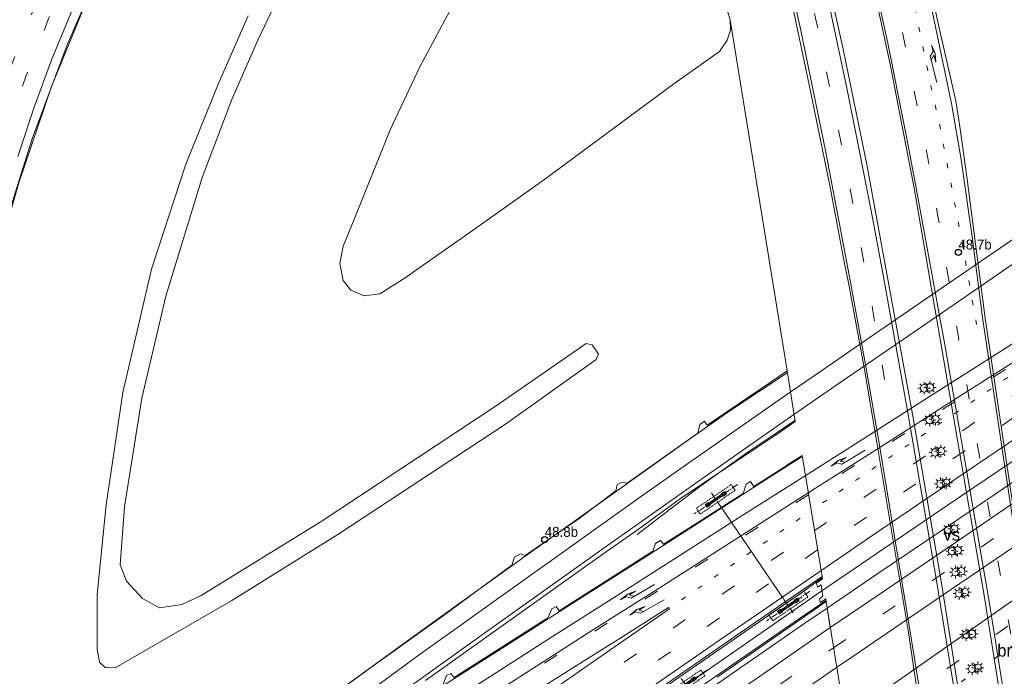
# Model space of a CAD drawing. Header units: metres. Extents: x 83575 to 86200, y 450600 to 453750.
# Tile 6 of 94: x 83685 to 83883, y 451113 to 451245. Entities that reach past the tile are written whole.
import ezdxf
from ezdxf.enums import TextEntityAlignment as Align

# ---------------------------------------------------------------- set-up
doc = ezdxf.new("R2010")
doc.units = ezdxf.units.M
for name, pattern in [('13strp', [4, 1, -3]), ('39strp', [12, 3, -9]), ('CENTER', [2, 1.25, -0.25, 0.25, -0.25]), ('DASHED2', [0.375, 0.25, -0.125])]:
    doc.linetypes.add(name, pattern=pattern)
for name, color, linetype, lineweight in [('bw-bs-portaal', 253, 'Continuous', 18), ('gr-bs-geleiderail', 253, 'geleiderail', 18), ('gw-bs-grondwerklijn', 253, 'Continuous', 18), ('mk-bs-13streep 0.45', 253, '13strp', 18), ('mk-bs-39streep 0.15', 253, '39strp', 18), ('mk-bs-pijlre750', 253, 'Continuous', 18), ('mk-bs-streep 0.15', 253, 'Continuous', 18), ('mk-bs-verdrijfstrp', 253, 'Continuous', 18), ('mk-bs-vlakmark', 253, 'Continuous', 18), ('vh-bs-randverharding', 253, 'Continuous', 18), ('wm-bs-hectometerbord text', 253, 'Continuous', 18), ('wm-bs-lichtmast', 253, 'Continuous', 18), ('wm-bs-lijnverlich', 253, 'lijnverlich', 18)]:
    doc.layers.add(name, color=color, linetype=linetype, lineweight=lineweight)
doc.styles.add('rtw_iso', font='iso-rtw.shx')
doc.linetypes.add('geleiderail', pattern='A,2,-1,[175,RTW.shx,S=0.5,R=0,X=0,Y=0],-1', length=4)
doc.linetypes.add('lijnverlich', pattern='A,0,-5,[22,RTW.shx,S=1,R=0,X=-0.625,Y=0],2.5,-0.5,[3,RTW.shx,S=0.5,R=0,X=0,Y=0],-0.5,2.5,[22,RTW.shx,S=1,R=180,X=0.625,Y=0],-5', length=16)

# ---------------------------------------------------------------- blocks, each defined once
blk = doc.blocks.new('poer SB40-flat-118')
h = blk.add_hatch()
h.set_pattern_fill('ACET-2D-ANSI31', color=252, angle=34.569, style=0)
h.set_pattern_definition([(79.5689969, (-83818.7293, -451110.746), (-3.122528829, 0.57483799), [])])
h.paths.add_polyline_path([(-1.8, -1.24), (1.8, 1.24), (1.6, 1.53), (-2, -0.95)])
at = {"layer": 'bw-bs-portaal', "linetype": 'CENTER'}
for points in [[(4.22, 3.12), (-4.42, -2.83)], [(0.87, -1.26), (-1.06, 1.54)]]:
    blk.add_lwpolyline(points, dxfattribs=at)
at = {"layer": 'bw-bs-portaal', "linetype": 'DASHED2'}
blk.add_lwpolyline([(-3.2, -2.84), (3.8, 1.98), (3, 3.13), (-4, -1.69)], close=True, dxfattribs=at)
at = {"layer": 'bw-bs-portaal', "linetype": 'Continuous'}
blk.add_lwpolyline([(1.8, 1.24), (1.6, 1.53), (-2, -0.95), (-1.8, -1.24)], close=True, dxfattribs=at)
at = {"layer": 'bw-bs-portaal', "linetype": 'CENTER'}
for points in [[(1.39, 0.8), (1.05, 1.3), (1.71, 1.75), (2.05, 1.26), (1.39, 0.8)], [(-1.91, -1.46), (-2.25, -0.97), (-1.59, -0.52), (-1.25, -1.01), (-1.91, -1.46)]]:
    blk.add_lwpolyline(points, close=True, dxfattribs=at)
blk = doc.blocks.new('poer SB40-flat-119')
h = blk.add_hatch()
h.set_pattern_fill('ACET-2D-ANSI31', color=252, angle=34.243, style=0)
h.set_pattern_definition([(79.2429981, (-83839.4333, -451126.6183), (-3.119207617, 0.592595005), [])])
h.paths.add_polyline_path([(-1.8, -1.23), (1.8, 1.23), (1.61, 1.52), (-2, -0.94)])
at = {"layer": 'bw-bs-portaal', "linetype": 'CENTER'}
for points in [[(4.24, 3.1), (-4.44, -2.81)], [(0.86, -1.26), (-1.06, 1.55)]]:
    blk.add_lwpolyline(points, dxfattribs=at)
at = {"layer": 'bw-bs-portaal', "linetype": 'DASHED2'}
blk.add_lwpolyline([(-3.22, -2.83), (3.81, 1.96), (3.02, 3.11), (-4.01, -1.67)], close=True, dxfattribs=at)
at = {"layer": 'bw-bs-portaal', "linetype": 'Continuous'}
blk.add_lwpolyline([(1.8, 1.23), (1.61, 1.52), (-2, -0.94), (-1.8, -1.23)], close=True, dxfattribs=at)
at = {"layer": 'bw-bs-portaal', "linetype": 'CENTER'}
for points in [[(1.39, 0.8), (1.06, 1.29), (1.72, 1.74), (2.05, 1.25), (1.39, 0.8)], [(-1.91, -1.45), (-2.25, -0.96), (-1.59, -0.51), (-1.25, -1), (-1.91, -1.45)]]:
    blk.add_lwpolyline(points, close=True, dxfattribs=at)
blk = doc.blocks.new('poer SB40-flat-120')
h = blk.add_hatch()
h.set_pattern_fill('ACET-2D-ANSI31', color=252, angle=34.243, style=0)
h.set_pattern_definition([(79.2429981, (-83824.8255, -451148.0783), (-3.119207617, 0.592595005), [])])
h.paths.add_polyline_path([(-1.8, -1.23), (1.8, 1.23), (1.61, 1.52), (-2, -0.94)])
at = {"layer": 'bw-bs-portaal', "linetype": 'CENTER'}
for points in [[(4.24, 3.1), (-4.44, -2.81)], [(0.86, -1.26), (-1.06, 1.55)]]:
    blk.add_lwpolyline(points, dxfattribs=at)
at = {"layer": 'bw-bs-portaal', "linetype": 'DASHED2'}
blk.add_lwpolyline([(-3.22, -2.83), (3.81, 1.96), (3.02, 3.11), (-4.01, -1.67)], close=True, dxfattribs=at)
at = {"layer": 'bw-bs-portaal', "linetype": 'Continuous'}
blk.add_lwpolyline([(1.8, 1.23), (1.61, 1.52), (-2, -0.94), (-1.8, -1.23)], close=True, dxfattribs=at)
at = {"layer": 'bw-bs-portaal', "linetype": 'CENTER'}
for points in [[(1.39, 0.8), (1.06, 1.29), (1.72, 1.74), (2.05, 1.25), (1.39, 0.8)], [(-1.91, -1.45), (-2.25, -0.96), (-1.59, -0.51), (-1.25, -1), (-1.91, -1.45)]]:
    blk.add_lwpolyline(points, close=True, dxfattribs=at)
blk = doc.blocks.new('dtbattr-r-flat-12')
at = {"layer": 'mk-bs-verdrijfstrp', "style": 'rtw_iso'}
blk.add_attdef('TAG', text='', height=2.5, dxfattribs=at).set_placement((0, 0), align=Align.MIDDLE_CENTER)
blk = doc.blocks.new('pijlr-flat-15')
at = {"layer": 'mk-bs-pijlre750'}
for p, q in [((0, 0), (-4.67, -2.81)), ((-5.43, -2.04), (-3.81, -1.42)), ((-3.81, -1.42), (-5.06, -2.16)), ((-6.82, -3.22), (-5.43, -2.04)), ((-6.82, -3.22), (-5.7, -2.55)), ((-5.7, -2.55), (-4.67, -2.81)), ((-5.06, -2.16), (-4.03, -2.42))]:
    blk.add_line(p, q, dxfattribs=at)
blk = doc.blocks.new('pijlr-flat-66')
at = {"layer": 'mk-bs-pijlre750'}
for p, q in [((0, 0), (-4.72, -2.73)), ((-6.86, -3.11), (-5.46, -1.95)), ((-5.46, -1.95), (-3.84, -1.36)), ((-3.84, -1.36), (-5.09, -2.08)), ((-6.86, -3.11), (-5.74, -2.46)), ((-5.74, -2.46), (-4.72, -2.73)), ((-5.09, -2.08), (-4.07, -2.36))]:
    blk.add_line(p, q, dxfattribs=at)
blk = doc.blocks.new('pijlr-flat-84')
at = {"layer": 'mk-bs-pijlre750'}
for p, q in [((0, 0), (-4.72, -2.73)), ((-6.86, -3.11), (-5.46, -1.95)), ((-5.46, -1.95), (-3.84, -1.36)), ((-3.84, -1.36), (-5.09, -2.08)), ((-6.86, -3.11), (-5.74, -2.46)), ((-5.74, -2.46), (-4.72, -2.73)), ((-5.09, -2.08), (-4.07, -2.36))]:
    blk.add_line(p, q, dxfattribs=at)
blk = doc.blocks.new('pijlr-flat-116')
at = {"layer": 'mk-bs-pijlre750'}
for p, q in [((-0.8, 6.19), (-1.35, 5.28)), ((-1.13, 7.45), (-0.8, 6.19)), ((-1.13, 7.45), (-0.39, 5.78)), ((0, 0), (-1.35, 5.28)), ((-0.62, 5.47), (-1.16, 4.55)), ((-0.26, 4.06), (-0.62, 5.47)), ((-0.39, 5.78), (-0.26, 4.06))]:
    blk.add_line(p, q, dxfattribs=at)
blk = doc.blocks.new('dtbattr-l-flat-44')
at = {"layer": 'mk-bs-13streep 0.45', "style": 'rtw_iso'}
blk.add_attdef('TAG', (0, 0), '', height=2.5, dxfattribs=at)
blk = doc.blocks.new('HMP1-flat-15')
at = {"color": 253}
blk.add_circle((0, 0), 0.625, dxfattribs=at)
blk = doc.blocks.new('HMP1-flat-19')
at = {"color": 253}
blk.add_circle((0, 0), 0.625, dxfattribs=at)
blk = doc.blocks.new('lantaarnpaal-flat-7')
at = {"layer": 'wm-bs-lichtmast'}
for p, q in [((-0.75, 0), (-1.25, 0)), ((-0.88, 0.88), (-0.53, 0.53)), ((0, 0.75), (0, 1.25)), ((0.53, 0.53), (0.88, 0.88)), ((0.75, 0), (1.25, 0)), ((-0.53, -0.53), (-0.88, -0.88)), ((0, -0.75), (0, -1.25)), ((0.53, -0.53), (0.88, -0.88))]:
    blk.add_line(p, q, dxfattribs=at)
blk.add_circle((0, 0), 0.75, dxfattribs=at)
blk = doc.blocks.new('lantaarnpaal-flat-8')
at = {"layer": 'wm-bs-lichtmast'}
for p, q in [((-0.75, 0), (-1.25, 0)), ((-0.88, 0.88), (-0.53, 0.53)), ((0, 0.75), (0, 1.25)), ((0.53, 0.53), (0.88, 0.88)), ((0.75, 0), (1.25, 0)), ((-0.53, -0.53), (-0.88, -0.88)), ((0, -0.75), (0, -1.25)), ((0.53, -0.53), (0.88, -0.88))]:
    blk.add_line(p, q, dxfattribs=at)
blk.add_circle((0, 0), 0.75, dxfattribs=at)
blk = doc.blocks.new('lantaarnpaal-flat-9')
at = {"layer": 'wm-bs-lichtmast'}
for p, q in [((-0.75, 0), (-1.25, 0)), ((-0.88, 0.88), (-0.53, 0.53)), ((0, 0.75), (0, 1.25)), ((0.53, 0.53), (0.88, 0.88)), ((0.75, 0), (1.25, 0)), ((-0.53, -0.53), (-0.88, -0.88)), ((0, -0.75), (0, -1.25)), ((0.53, -0.53), (0.88, -0.88))]:
    blk.add_line(p, q, dxfattribs=at)
blk.add_circle((0, 0), 0.75, dxfattribs=at)
blk = doc.blocks.new('lantaarnpaal-flat-30')
at = {"layer": 'wm-bs-lichtmast'}
for p, q in [((-0.75, 0), (-1.25, 0)), ((-0.88, 0.88), (-0.53, 0.53)), ((0, 0.75), (0, 1.25)), ((0.53, 0.53), (0.88, 0.88)), ((0.75, 0), (1.25, 0)), ((-0.53, -0.53), (-0.88, -0.88)), ((0, -0.75), (0, -1.25)), ((0.53, -0.53), (0.88, -0.88))]:
    blk.add_line(p, q, dxfattribs=at)
blk.add_circle((0, 0), 0.75, dxfattribs=at)
blk = doc.blocks.new('lantaarnpaal-flat-31')
at = {"layer": 'wm-bs-lichtmast'}
for p, q in [((-0.75, 0), (-1.25, 0)), ((-0.88, 0.88), (-0.53, 0.53)), ((0, 0.75), (0, 1.25)), ((0.53, 0.53), (0.88, 0.88)), ((0.75, 0), (1.25, 0)), ((-0.53, -0.53), (-0.88, -0.88)), ((0, -0.75), (0, -1.25)), ((0.53, -0.53), (0.88, -0.88))]:
    blk.add_line(p, q, dxfattribs=at)
blk.add_circle((0, 0), 0.75, dxfattribs=at)
blk = doc.blocks.new('lantaarnpaal-flat-32')
at = {"layer": 'wm-bs-lichtmast'}
for p, q in [((-0.75, 0), (-1.25, 0)), ((-0.88, 0.88), (-0.53, 0.53)), ((0, 0.75), (0, 1.25)), ((0.53, 0.53), (0.88, 0.88)), ((0.75, 0), (1.25, 0)), ((-0.53, -0.53), (-0.88, -0.88)), ((0, -0.75), (0, -1.25)), ((0.53, -0.53), (0.88, -0.88))]:
    blk.add_line(p, q, dxfattribs=at)
blk.add_circle((0, 0), 0.75, dxfattribs=at)
blk = doc.blocks.new('lantaarnpaal-flat-33')
at = {"layer": 'wm-bs-lichtmast'}
for p, q in [((-0.75, 0), (-1.25, 0)), ((-0.88, 0.88), (-0.53, 0.53)), ((0, 0.75), (0, 1.25)), ((0.53, 0.53), (0.88, 0.88)), ((0.75, 0), (1.25, 0)), ((-0.53, -0.53), (-0.88, -0.88)), ((0, -0.75), (0, -1.25)), ((0.53, -0.53), (0.88, -0.88))]:
    blk.add_line(p, q, dxfattribs=at)
blk.add_circle((0, 0), 0.75, dxfattribs=at)
blk = doc.blocks.new('lantaarnpaal-flat-56')
at = {"layer": 'wm-bs-lichtmast'}
for p, q in [((-0.75, 0), (-1.25, 0)), ((-0.88, 0.88), (-0.53, 0.53)), ((0, 0.75), (0, 1.25)), ((0.53, 0.53), (0.88, 0.88)), ((0.75, 0), (1.25, 0)), ((-0.53, -0.53), (-0.88, -0.88)), ((0, -0.75), (0, -1.25)), ((0.53, -0.53), (0.88, -0.88))]:
    blk.add_line(p, q, dxfattribs=at)
blk.add_circle((0, 0), 0.75, dxfattribs=at)
blk = doc.blocks.new('lantaarnpaal-flat-57')
at = {"layer": 'wm-bs-lichtmast'}
for p, q in [((-0.75, 0), (-1.25, 0)), ((-0.88, 0.88), (-0.53, 0.53)), ((0, 0.75), (0, 1.25)), ((0.53, 0.53), (0.88, 0.88)), ((0.75, 0), (1.25, 0)), ((-0.53, -0.53), (-0.88, -0.88)), ((0, -0.75), (0, -1.25)), ((0.53, -0.53), (0.88, -0.88))]:
    blk.add_line(p, q, dxfattribs=at)
blk.add_circle((0, 0), 0.75, dxfattribs=at)
blk = doc.blocks.new('lantaarnpaal-flat-86')
at = {"layer": 'wm-bs-lichtmast'}
for p, q in [((-0.75, 0), (-1.25, 0)), ((-0.88, 0.88), (-0.53, 0.53)), ((0, 0.75), (0, 1.25)), ((0.53, 0.53), (0.88, 0.88)), ((0.75, 0), (1.25, 0)), ((-0.53, -0.53), (-0.88, -0.88)), ((0, -0.75), (0, -1.25)), ((0.53, -0.53), (0.88, -0.88))]:
    blk.add_line(p, q, dxfattribs=at)
blk.add_circle((0, 0), 0.75, dxfattribs=at)
blk = doc.blocks.new('lantaarnpaal-flat-87')
at = {"layer": 'wm-bs-lichtmast'}
for p, q in [((-0.75, 0), (-1.25, 0)), ((-0.88, 0.88), (-0.53, 0.53)), ((0, 0.75), (0, 1.25)), ((0.53, 0.53), (0.88, 0.88)), ((0.75, 0), (1.25, 0)), ((-0.53, -0.53), (-0.88, -0.88)), ((0, -0.75), (0, -1.25)), ((0.53, -0.53), (0.88, -0.88))]:
    blk.add_line(p, q, dxfattribs=at)
blk.add_circle((0, 0), 0.75, dxfattribs=at)
blk = doc.blocks.new('lantaarnpaal-flat-108')
at = {"layer": 'wm-bs-lichtmast'}
for p, q in [((-0.75, 0), (-1.25, 0)), ((-0.88, 0.88), (-0.53, 0.53)), ((0, 0.75), (0, 1.25)), ((0.53, 0.53), (0.88, 0.88)), ((0.75, 0), (1.25, 0)), ((-0.53, -0.53), (-0.88, -0.88)), ((0, -0.75), (0, -1.25)), ((0.53, -0.53), (0.88, -0.88))]:
    blk.add_line(p, q, dxfattribs=at)
blk.add_circle((0, 0), 0.75, dxfattribs=at)
blk = doc.blocks.new('lantaarnpaal-flat-129')
at = {"layer": 'wm-bs-lichtmast'}
for p, q in [((-0.75, 0), (-1.25, 0)), ((-0.88, 0.88), (-0.53, 0.53)), ((0, 0.75), (0, 1.25)), ((0.53, 0.53), (0.88, 0.88)), ((0.75, 0), (1.25, 0)), ((-0.53, -0.53), (-0.88, -0.88)), ((0, -0.75), (0, -1.25)), ((0.53, -0.53), (0.88, -0.88))]:
    blk.add_line(p, q, dxfattribs=at)
blk.add_circle((0, 0), 0.75, dxfattribs=at)
blk = doc.blocks.new('lantaarnpaal-flat-133')
at = {"layer": 'wm-bs-lichtmast'}
for p, q in [((-0.75, 0), (-1.25, 0)), ((-0.88, 0.88), (-0.53, 0.53)), ((0, 0.75), (0, 1.25)), ((0.53, 0.53), (0.88, 0.88)), ((0.75, 0), (1.25, 0)), ((-0.53, -0.53), (-0.88, -0.88)), ((0, -0.75), (0, -1.25)), ((0.53, -0.53), (0.88, -0.88))]:
    blk.add_line(p, q, dxfattribs=at)
blk.add_circle((0, 0), 0.75, dxfattribs=at)
blk = doc.blocks.new('lantaarnpaal-flat-151')
at = {"layer": 'wm-bs-lichtmast'}
for p, q in [((-0.75, 0), (-1.25, 0)), ((-0.88, 0.88), (-0.53, 0.53)), ((0, 0.75), (0, 1.25)), ((0.53, 0.53), (0.88, 0.88)), ((0.75, 0), (1.25, 0)), ((-0.53, -0.53), (-0.88, -0.88)), ((0, -0.75), (0, -1.25)), ((0.53, -0.53), (0.88, -0.88))]:
    blk.add_line(p, q, dxfattribs=at)
blk.add_circle((0, 0), 0.75, dxfattribs=at)
blk = doc.blocks.new('lantaarnpaal-flat-152')
at = {"layer": 'wm-bs-lichtmast'}
for p, q in [((-0.75, 0), (-1.25, 0)), ((-0.88, 0.88), (-0.53, 0.53)), ((0, 0.75), (0, 1.25)), ((0.53, 0.53), (0.88, 0.88)), ((0.75, 0), (1.25, 0)), ((-0.53, -0.53), (-0.88, -0.88)), ((0, -0.75), (0, -1.25)), ((0.53, -0.53), (0.88, -0.88))]:
    blk.add_line(p, q, dxfattribs=at)
blk.add_circle((0, 0), 0.75, dxfattribs=at)
blk = doc.blocks.new('lantaarnpaal-flat-153')
at = {"layer": 'wm-bs-lichtmast'}
for p, q in [((-0.75, 0), (-1.25, 0)), ((-0.88, 0.88), (-0.53, 0.53)), ((0, 0.75), (0, 1.25)), ((0.53, 0.53), (0.88, 0.88)), ((0.75, 0), (1.25, 0)), ((-0.53, -0.53), (-0.88, -0.88)), ((0, -0.75), (0, -1.25)), ((0.53, -0.53), (0.88, -0.88))]:
    blk.add_line(p, q, dxfattribs=at)
blk.add_circle((0, 0), 0.75, dxfattribs=at)
blk = doc.blocks.new('lantaarnpaal-flat-154')
at = {"layer": 'wm-bs-lichtmast'}
for p, q in [((-0.75, 0), (-1.25, 0)), ((-0.88, 0.88), (-0.53, 0.53)), ((0, 0.75), (0, 1.25)), ((0.53, 0.53), (0.88, 0.88)), ((0.75, 0), (1.25, 0)), ((-0.53, -0.53), (-0.88, -0.88)), ((0, -0.75), (0, -1.25)), ((0.53, -0.53), (0.88, -0.88))]:
    blk.add_line(p, q, dxfattribs=at)
blk.add_circle((0, 0), 0.75, dxfattribs=at)
blk = doc.blocks.new('lantaarnpaal-flat-182')
at = {"layer": 'wm-bs-lichtmast'}
for p, q in [((-0.75, 0), (-1.25, 0)), ((-0.88, 0.88), (-0.53, 0.53)), ((0, 0.75), (0, 1.25)), ((0.53, 0.53), (0.88, 0.88)), ((0.75, 0), (1.25, 0)), ((-0.53, -0.53), (-0.88, -0.88)), ((0, -0.75), (0, -1.25)), ((0.53, -0.53), (0.88, -0.88))]:
    blk.add_line(p, q, dxfattribs=at)
blk.add_circle((0, 0), 0.75, dxfattribs=at)
blk = doc.blocks.new('lantaarnpaal-flat-183')
at = {"layer": 'wm-bs-lichtmast'}
for p, q in [((-0.75, 0), (-1.25, 0)), ((-0.88, 0.88), (-0.53, 0.53)), ((0, 0.75), (0, 1.25)), ((0.53, 0.53), (0.88, 0.88)), ((0.75, 0), (1.25, 0)), ((-0.53, -0.53), (-0.88, -0.88)), ((0, -0.75), (0, -1.25)), ((0.53, -0.53), (0.88, -0.88))]:
    blk.add_line(p, q, dxfattribs=at)
blk.add_circle((0, 0), 0.75, dxfattribs=at)

msp = doc.modelspace()

# ---------------------------------------------------------------- linework, layer by layer
at = {"layer": 'bw-bs-portaal'}
msp.add_lwpolyline([(83825.68, 451146.82), (83838.38, 451128.17)], dxfattribs=at)
at = {"layer": 'gr-bs-geleiderail', "flags": 128}
for points in [[(83670.51, 451081.75), (83669.74, 451092.64), (83669.32, 451107.41), (83669.32, 451122.34), (83670.56, 451139.78), (83672.07, 451155.72), (83675.16, 451175.23), (83678.75, 451192.07), (83684.36, 451211.69), (83691.01, 451231.26), (83699.37, 451251.58), (83701.13, 451255.59), (83706.14, 451266.08), (83711.14, 451275.52), (83717.26, 451286.13), (83723.15, 451295.77), (83730.83, 451307.5), (83738.52, 451318.18), (83746.66, 451328.76), (83753.41, 451337.12), (83761.41, 451345.92), (83769.2, 451354.02), (83776.62, 451361.17), (83783.93, 451367.82), (83789.22, 451372.71), (83791.03, 451374.35)], [(83839.1, 451173.7), (83827.37, 451165.89), (83818.75, 451159.85), (83806.84, 451151.35), (83796.26, 451143.81)], [(83840.64, 451164.11), (83836.7, 451161.42), (83831.23, 451157.77), (83821.69, 451150.93), (83815.27, 451146.07), (83808.9, 451141.16)], [(83732.81, 451086.62), (83744.03, 451094.09), (83750.74, 451098.52), (83757.52, 451102.83), (83767.7, 451109.35), (83780.26, 451117.34), (83797.85, 451128.52), (83809.03, 451135.67), (83820.43, 451142.95), (83833.25, 451151.2), (83842.08, 451156.81)], [(83686.87, 451063.97), (83694.84, 451070), (83707.45, 451079.36), (83720.52, 451089.05), (83733.21, 451098.36), (83746.21, 451107.8), (83760.28, 451118.03), (83773.26, 451127.4), (83787.04, 451137.24), (83796.26, 451143.81)], [(83846.12, 451132.42), (83842.22, 451129.64), (83831.42, 451122.2), (83818.16, 451112.99), (83804.13, 451103.26), (83787.98, 451091.94), (83774.42, 451082.31), (83761.54, 451073.1), (83751.76, 451066.09), (83738.76, 451056.7), (83725.12, 451046.82), (83711.34, 451036.68)], [(83713.59, 451033.32), (83728.08, 451043.94), (83740.1, 451052.67), (83750.52, 451060.14), (83766.94, 451071.92), (83782.68, 451083.19), (83798.81, 451094.53), (83815.66, 451106.32), (83828.8, 451115.44), (83838.33, 451122.02), (83846.88, 451127.9)]]:
    msp.add_lwpolyline(points, dxfattribs=at)
at = {"layer": 'gw-bs-grondwerklijn'}
msp.add_line((83839.09, 451174.09), (83827.59, 451244.7), dxfattribs=at)
for points in [[(83825.34, 451252.39), (83827.59, 451244.7), (83827.67, 451242.59), (83827.04, 451240.62), (83825.46, 451238.31), (83816.26, 451231.81), (83805.76, 451224.02), (83790.07, 451212.44), (83776.65, 451202.92), (83761.98, 451192.68), (83757.11, 451189.57), (83753.94, 451189.13), (83751.29, 451190.27), (83749.73, 451192.26), (83749.04, 451195.64), (83749.75, 451199.12), (83751.71, 451204.07), (83759.21, 451222.55), (83765.13, 451235.24), (83771.22, 451246.52)], [(83736.55, 451249.14), (83732.58, 451240.6), (83727.3, 451228.69), (83721.33, 451212.99), (83714.02, 451189.12), (83709.21, 451168.55), (83705.7, 451146.72), (83704.84, 451135.02), (83706.1, 451131.75), (83709.35, 451128.25), (83712.78, 451126.38), (83717.27, 451127.06), (83721.12, 451128.85), (83745.12, 451143.66), (83780.34, 451166.92), (83798.67, 451179.56), (83799.82, 451179.27), (83801.09, 451177.41), (83800.67, 451176.38), (83782.37, 451163.37), (83748.67, 451141.17), (83727.29, 451127.85), (83703.82, 451114.3), (83701.82, 451114.4), (83700.71, 451115.49), (83700.24, 451118.08), (83700.22, 451129.08), (83702, 451147.1), (83705.36, 451169.7), (83711.14, 451194.5), (83718.05, 451215.62), (83724.57, 451231.77), (83730.58, 451245.52)], [(83846.97, 451127.66), (83846.88, 451128.19), (83845.8, 451127.48), (83845.63, 451128.18), (83846.25, 451128.71), (83845.91, 451131.05), (83845.17, 451130.53), (83845.02, 451131.34), (83846.2, 451132.24), (83846.13, 451132.67)]]:
    msp.add_lwpolyline(points, dxfattribs=at)
at = {"layer": 'mk-bs-13streep 0.45', "flags": 128}
for points in [[(83848.1, 451317.19), (83852.14, 451301.74), (83856.15, 451285.07), (83860.76, 451265.47), (83865.02, 451246.09), (83868.25, 451230.44), (83869.95, 451222.65), (83872.16, 451211.24), (83874.36, 451199.66), (83877.24, 451183.29)], [(83893.37, 451179.52), (83880.9, 451170.96), (83867.69, 451162.03), (83854.46, 451153.1), (83843.89, 451145.89)], [(83817.8, 451128.01), (83837.68, 451141.66), (83843.89, 451145.89)], [(83861.01, 451102.36), (83870.95, 451109.28), (83888.12, 451121.28), (83901.71, 451130.82)]]:
    msp.add_lwpolyline(points, dxfattribs=at)
at = {"layer": 'mk-bs-39streep 0.15', "flags": 128}
for points in [[(83768.49, 451485.77), (83778.06, 451463.17), (83787.04, 451440.55), (83795.21, 451418.61), (83807.78, 451382.66), (83814.34, 451362.04), (83821.12, 451339.3), (83827.82, 451315.62), (83833.73, 451292.8), (83839.54, 451268.71), (83844.83, 451245.05), (83851.51, 451212.23), (83856.29, 451186.55), (83859.32, 451168.58)], [(83801.03, 451448.97), (83803.7, 451442.17), (83812.15, 451419.68), (83820.48, 451395.93), (83823.98, 451385.68), (83831.41, 451362.82), (83835.73, 451348.18), (83835.83, 451347.82), (83838.2, 451339.77), (83844.71, 451316.64), (83850.7, 451293.17), (83856.14, 451269.89), (83862.1, 451243.18), (83867.4, 451216.84), (83869.5, 451204.88), (83873.48, 451181.22), (83886.99, 451104.74), (83890.88, 451080.33), (83894.72, 451056.25), (83898.43, 451032.91), (83902.17, 451009.58), (83906.09, 450985.08), (83909.85, 450961.41), (83911.66, 450950)], [(83660.8, 451093.17), (83660.42, 451100.54), (83660.24, 451112.8), (83660.51, 451125.14), (83661.19, 451136.87), (83662.37, 451149.64), (83663.88, 451161.48), (83665.98, 451174.19), (83668.44, 451186.48), (83671.38, 451198.91), (83675.01, 451211.91), (83678.36, 451222.71), (83682.34, 451233.97), (83686.95, 451245.72), (83692.04, 451257.5), (83697.31, 451268.68), (83702.97, 451279.54), (83708.99, 451290.13), (83715.64, 451301.01), (83722.28, 451311.08), (83729.68, 451321.46), (83737.21, 451331.27), (83744.8, 451340.42), (83752.98, 451349.79), (83761.57, 451358.87), (83770.35, 451367.49), (83779.35, 451375.77), (83787.73, 451383.04)], [(83789.12, 451379.46), (83781.98, 451373.32), (83773.53, 451365.57), (83764.41, 451356.66), (83755.91, 451347.72), (83747.53, 451338.18), (83739.89, 451328.91), (83732.63, 451319.43), (83725.57, 451309.55), (83718.61, 451299.08), (83712.46, 451288.96), (83706.34, 451278.23), (83700.74, 451267.44), (83695.25, 451255.91), (83690.38, 451244.73), (83685.94, 451233.48), (83681.84, 451221.86), (83678.15, 451210.02), (83675.12, 451198.96), (83671.95, 451185.9), (83667.54, 451161.87), (83666.01, 451150.05), (83664.9, 451138.23), (83664.14, 451126.01), (83663.82, 451113.69), (83663.97, 451101.43), (83664.55, 451088.76)], [(83893.14, 451180.79), (83877.03, 451170.51), (83856.79, 451157.65), (83843.36, 451149.1)], [(83844.55, 451141.88), (83858.6, 451151.36), (83878.13, 451164.57), (83894.09, 451175.46)], [(83894.79, 451171.55), (83881.18, 451162.28), (83861.58, 451149.02), (83845.19, 451138.05)], [(83848.4, 451118.36), (83867.77, 451131.52), (83889.34, 451146.26), (83897.99, 451152.2)], [(83843.36, 451149.1), (83834.78, 451143.62), (83824.61, 451137.14), (83814.42, 451130.64), (83804.34, 451124.22), (83794.07, 451117.7), (83784.03, 451111.31), (83773.71, 451104.74), (83763.35, 451098.11), (83753.07, 451091.55), (83742.61, 451084.81), (83732.28, 451078.08), (83720.91, 451070.65), (83711.53, 451064.44), (83700.51, 451057.09)], [(83708.7, 451045.61), (83720.88, 451054.5), (83738.93, 451067.63), (83758.47, 451081.7), (83778.74, 451096.15), (83798.56, 451110.08), (83818.25, 451123.79), (83838.5, 451137.71), (83844.55, 451141.88)], [(83845.19, 451138.05), (83831.51, 451128.54), (83811.87, 451114.96), (83791.37, 451100.69), (83771.24, 451086.41), (83751.45, 451072.25), (83731.55, 451057.84), (83710.79, 451042.68)], [(83851.53, 451100.44), (83868.82, 451112.44), (83888.05, 451125.89), (83901.04, 451134.94)], [(83720.29, 451027.32), (83740.58, 451042.16), (83759.99, 451056.25), (83781.28, 451071.48), (83800.9, 451085.37), (83819.18, 451098.17), (83839.66, 451112.38), (83848.4, 451118.36)]]:
    msp.add_lwpolyline(points, dxfattribs=at)
at = {"layer": 'mk-bs-streep 0.15', "flags": 128}
for points in [[(83810.92, 451382.73), (83819.39, 451356.78), (83823.47, 451342.84), (83827.13, 451330.18), (83831.06, 451316.19), (83834.38, 451303.43), (83838.92, 451285.45), (83843.01, 451268.15), (83847.34, 451248.63), (83850.97, 451231.63), (83853.59, 451218.54), (83855.98, 451206.24), (83858.37, 451193.69), (83863.47, 451165.27), (83869.25, 451131.46), (83875.14, 451095.04)], [(83866.36, 451106.3), (83863.81, 451121.94), (83857.58, 451159.52), (83855.1, 451173.8), (83851.87, 451191.91), (83846.86, 451218.07), (83841.75, 451242.86), (83836.17, 451267.88), (83830.42, 451291.89), (83824.13, 451316.09), (83818.71, 451335.36), (83812.4, 451356.6), (83804.87, 451380.81)], [(83790.45, 451375.86), (83784.09, 451370.34), (83776.58, 451363.45), (83769.27, 451356.32), (83760.91, 451347.73), (83752.36, 451338.24), (83745.99, 451330.67), (83739.67, 451322.71), (83732.76, 451313.44), (83727.01, 451305.16), (83721.72, 451297.12), (83715.4, 451286.78), (83709.86, 451277.07), (83704.82, 451267.49), (83699.87, 451257.21), (83695.66, 451247.75), (83691.11, 451236.74), (83687.51, 451227.09), (83684.22, 451217.21)], [(83908.23, 450950), (83908.1, 450950.78), (83905.79, 450965.17), (83903.8, 450977.95), (83901.39, 450993.02), (83898.6, 451010.32), (83896.48, 451023.82), (83894.13, 451038.55), (83891.82, 451053.16), (83889.81, 451065.52), (83887.4, 451080.61), (83885.35, 451092.64), (83879.68, 451128.1), (83870.94, 451178.59), (83864.99, 451211.24), (83863.1, 451221.18), (83859.34, 451239.99), (83854.54, 451261.96), (83849.89, 451282.05), (83844.6, 451303.76), (83839.26, 451323.59), (83832.67, 451346.89)], [(83890.29, 451105.46), (83878.41, 451184.83), (83876.34, 451201.05), (83874.14, 451216.56), (83872.17, 451227.87), (83870.14, 451237.42), (83868.29, 451246.48), (83864.65, 451262.7), (83860.51, 451280.83), (83856.4, 451298.1), (83852.7, 451312.98), (83849.14, 451327.8), (83846.23, 451340.13)], [(83889.2, 451203.7), (83879.29, 451196.95), (83866.96, 451188.5), (83856.66, 451181.43), (83844.51, 451173.04), (83839.73, 451169.77)], [(83840.45, 451165.28), (83850.83, 451172.43), (83862.42, 451180.39), (83873.57, 451188.05), (83884.37, 451195.46), (83889.94, 451199.22)], [(83892.45, 451184.67), (83882.43, 451178.26), (83868.1, 451169.1), (83852.63, 451159.26), (83842.71, 451152.97)], [(83843.29, 451149.53), (83857.39, 451158.46), (83873.28, 451168.61), (83893.07, 451181.2)], [(83689.53, 451061.34), (83697.91, 451067.58), (83706.14, 451073.68), (83714.82, 451080.15), (83724.62, 451087.35), (83733.98, 451094.22), (83744.86, 451102.21), (83754.16, 451108.98), (83765.04, 451116.92), (83775.56, 451124.47), (83781.93, 451129.01), (83790.8, 451135.34), (83799.73, 451141.69), (83809.79, 451148.83), (83819.49, 451155.67), (83828.35, 451161.88), (83839.73, 451169.77)], [(83845.88, 451133.86), (83856.54, 451141.16), (83870.54, 451150.65), (83888, 451162.46), (83895.5, 451167.56)], [(83716.5, 451076.29), (83725.65, 451083.1), (83748.64, 451100), (83761.84, 451109.6), (83778.89, 451121.82), (83801.82, 451138.12), (83822.3, 451152.61), (83840.45, 451165.28)], [(83718.61, 451073.47), (83725.1, 451077.7), (83734.01, 451083.49), (83743.41, 451089.59), (83753.81, 451096.32), (83767.1, 451104.79), (83777.78, 451111.58), (83791.89, 451120.6), (83803.96, 451128.3), (83815.71, 451135.78), (83831.14, 451145.63), (83842.71, 451152.97)], [(83716.46, 451068.14), (83732.35, 451078.57), (83743.24, 451085.65), (83759.35, 451096.01), (83774.13, 451105.43), (83785.26, 451112.53), (83800.11, 451122.02), (83812.56, 451129.9), (83825.81, 451138.33), (83843.29, 451149.53)], [(83898.66, 451148.17), (83886.8, 451140.07), (83870.1, 451128.72), (83852.48, 451116.72), (83849.04, 451114.4)], [(83900.39, 451138.97), (83889.26, 451131.19), (83873.38, 451120.06), (83859.49, 451110.38), (83850.89, 451104.43)], [(83711.6, 451038.71), (83724.16, 451047.89), (83739.51, 451059.05), (83758, 451072.4), (83776.04, 451085.29), (83792.46, 451096.91), (83809.18, 451108.6), (83825.49, 451119.92), (83845.88, 451133.86)], [(83849.04, 451114.4), (83836.38, 451105.68), (83821.11, 451095.09), (83804.38, 451083.35), (83788.98, 451072.46), (83773.62, 451061.51), (83755.76, 451048.65), (83741.5, 451038.34), (83722.24, 451024.25)]]:
    msp.add_lwpolyline(points, dxfattribs=at)
at = {"layer": 'mk-bs-verdrijfstrp', "flags": 128}
for points in [[(83847.13, 451126.34), (83857.15, 451133.15), (83870.29, 451142), (83887.89, 451153.94), (83896.69, 451159.95), (83897.32, 451156.19), (83884.36, 451147.32), (83870.45, 451137.81), (83855.7, 451127.77), (83847.75, 451122.42)], [(83738.51, 451049.67), (83750.24, 451058.24), (83760.95, 451065.93), (83771.4, 451073.42), (83781.85, 451080.86), (83792.51, 451088.38), (83805.02, 451097.18), (83815.69, 451104.62), (83828.88, 451113.77), (83842.88, 451123.42), (83847.13, 451126.34), (83847.75, 451122.42), (83835.66, 451114.06), (83818.71, 451102.41), (83805.11, 451093.52), (83790.52, 451083.91), (83778.76, 451076.18), (83763.22, 451065.94), (83751.32, 451058.1), (83742.64, 451052.4)]]:
    msp.add_lwpolyline(points, dxfattribs=at)
at = {"layer": 'mk-bs-vlakmark', "flags": 128}
msp.add_lwpolyline([(83760.44, 451091.88), (83768.55, 451097.04), (83777.11, 451102.45), (83786.7, 451108.49), (83796.32, 451114.52), (83805.1, 451120.05), (83815.2, 451126.43), (83815.38, 451126.22), (83802.5, 451117.26), (83790.2, 451108.66), (83778.03, 451100.03), (83762.45, 451088.97)], dxfattribs=at)
at = {"layer": 'vh-bs-randverharding'}
for points in [[(83725.23, 451300), (83724.96, 451299.6), (83716.93, 451286.88), (83709.73, 451274.15), (83701.43, 451256.38), (83694.2, 451239.68), (83687.13, 451220.74), (83681.65, 451203.22), (83680.47, 451198.65)], [(83867.25, 451096.69), (83865.75, 451106.47), (83863.48, 451121.81), (83857.12, 451159.64), (83854.77, 451173.62), (83851.45, 451191.78), (83850.56, 451195.97), (83847.73, 451211.01), (83843.55, 451231.62), (83838.66, 451254.53), (83833.05, 451279.45), (83827.93, 451300)], [(83836.14, 451300), (83839, 451288.83), (83844.48, 451265.41), (83850.38, 451238.76), (83855.11, 451215.59), (83859.18, 451193.58), (83864.31, 451165.33), (83870.24, 451130.94), (83874.8, 451102.06)], [(83882.18, 451107.32), (83878.8, 451128.45), (83870.24, 451178.52), (83864.62, 451211.19), (83863.31, 451217.74), (83859.9, 451235.4), (83855.34, 451256.6), (83850.04, 451279.68), (83845.04, 451300)], [(83856.53, 451300), (83856.96, 451298.12), (83861.8, 451278.62), (83865.8, 451261.06), (83869.51, 451243.92), (83873.01, 451228.41), (83873.93, 451222.76), (83875.29, 451212.61), (83876.56, 451203.22), (83878.93, 451184.65), (83889.62, 451112.62)], [(83740.31, 451103.44), (83756.21, 451115.06), (83769.66, 451124.62), (83783.68, 451134.96), (83784.19, 451136.57), (83785.44, 451137.28), (83786.35, 451136.9), (83797.24, 451144.39), (83804.62, 451149.95), (83804.86, 451151.16), (83805.81, 451151.7), (83806.87, 451151.45), (83821.13, 451161.55), (83821.5, 451163.25), (83822.45, 451163.92), (83822.98, 451163.12), (83835.7, 451171.7), (83835.71, 451171.77), (83839.09, 451174.09), (83840.73, 451163.86), (83836.9, 451161.22), (83836.83, 451161.23), (83817.64, 451148.4), (83808.43, 451141.67), (83802.76, 451137.75), (83766.32, 451111.77)], [(83772.07, 451112.39), (83782.82, 451119.21), (83790.93, 451124.37), (83791.71, 451126.2), (83792.6, 451126.64), (83793.2, 451125.78), (83812.04, 451137.76), (83812.6, 451139.36), (83813.62, 451139.95), (83814.22, 451139.21), (83821.14, 451143.57), (83830.23, 451149.39), (83830.81, 451151.24), (83831.69, 451151.8), (83832.39, 451150.78), (83839.03, 451155.05), (83839.04, 451155.12), (83842.09, 451157.07), (83846.13, 451132.67), (83831.41, 451122.6), (83808.9, 451106.99)], [(83825, 451112.45), (83839.9, 451122.75), (83846.97, 451127.66), (83849.75, 451110.22)], [(83769.85, 451111), (83770.54, 451112.76), (83771.43, 451113.2), (83772.07, 451112.39)]]:
    msp.add_lwpolyline(points, dxfattribs=at)
at = {"layer": 'wm-bs-lijnverlich'}
for points in [[(83846.04, 451129.8), (83871.33, 451147.01), (83896.51, 451164.02)], [(83846.04, 451129.8), (83792.93, 451092.96), (83717.73, 451038.73)]]:
    msp.add_lwpolyline(points, dxfattribs=at)

# ---------------------------------------------------------------- block references
for name, p in [('pijlr-flat-116', (83869.25, 451232.11)), ('HMP1-flat-19', (83873.57, 451197.89)), ('lantaarnpaal-flat-151', (83866.67, 451170.56)), ('lantaarnpaal-flat-30', (83867.83, 451170.74)), ('lantaarnpaal-flat-182', (83867.78, 451164.14)), ('lantaarnpaal-flat-152', (83868.92, 451164.34)), ('lantaarnpaal-flat-31', (83870, 451157.91)), ('pijlr-flat-15', (83854.79, 451158.09)), ('lantaarnpaal-flat-32', (83868.88, 451157.66)), ('poer SB40-flat-120', (83824.83, 451148.08)), ('lantaarnpaal-flat-56', (83869.98, 451151.35)), ('lantaarnpaal-flat-133', (83871.1, 451151.53)), ('lantaarnpaal-flat-108', (83871.54, 451142.07)), ('lantaarnpaal-flat-8', (83872.68, 451142.27)), ('HMP1-flat-15', (83790.31, 451140.09)), ('lantaarnpaal-flat-9', (83873.41, 451137.95)), ('lantaarnpaal-flat-154', (83872.27, 451137.8)), ('lantaarnpaal-flat-86', (83873, 451133.57)), ('lantaarnpaal-flat-57', (83874.12, 451133.78)), ('pijlr-flat-66', (83812.41, 451131.1)), ('poer SB40-flat-119', (83839.43, 451126.62)), ('lantaarnpaal-flat-33', (83873.73, 451129.28)), ('lantaarnpaal-flat-153', (83874.85, 451129.52)), ('pijlr-flat-84', (83814.31, 451128.02)), ('lantaarnpaal-flat-87', (83875.13, 451121.01)), ('lantaarnpaal-flat-183', (83876.28, 451121.18)), ('lantaarnpaal-flat-7', (83876.33, 451114.13)), ('lantaarnpaal-flat-129', (83877.46, 451114.32)), ('poer SB40-flat-118', (83818.73, 451110.75))]:
    msp.add_blockref(name, p)
for name, p, values in [('dtbattr-r-flat-12', (83872.23, 451141.17), {'TAG': 'vs'}), ('dtbattr-l-flat-44', (83881.38, 451116.57), {'TAG': 'bm'})]:
    msp.add_blockref(name, p).add_auto_attribs(values)

# ---------------------------------------------------------------- texts
at = {"layer": 'wm-bs-hectometerbord text', "style": 'rtw_iso'}
for s, p in [('48.7b', (83873.57, 451197.88)), ('48.8b', (83790.31, 451140.07))]:
    msp.add_text(s, height=2, dxfattribs=at).set_placement(p, align=Align.BOTTOM_LEFT)

doc.saveas('drawing.dxf')
